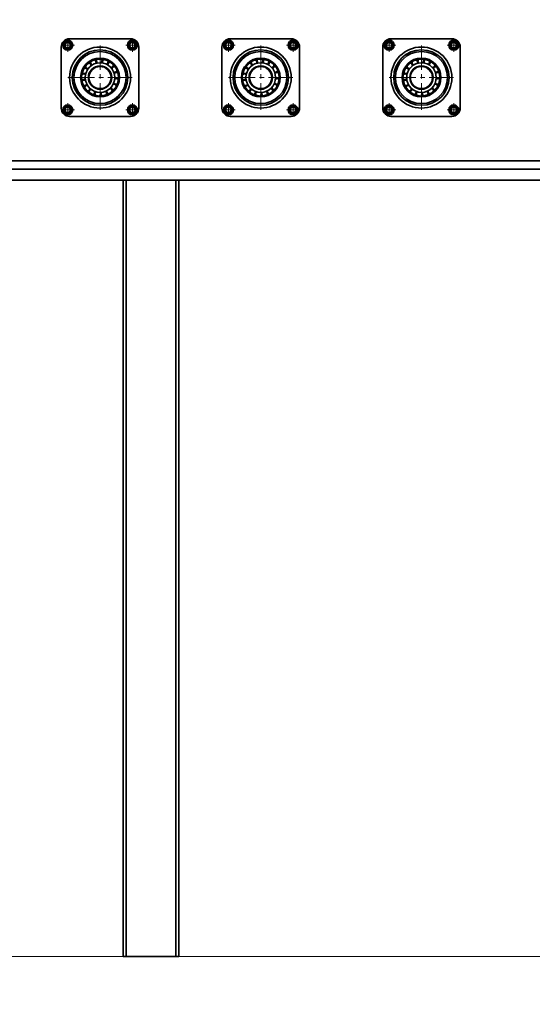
# Model space of a CAD drawing. Header units: millimetres. Extents: x -14862 to 14862, y -10512 to 10512.
# Tile 124 of 199: x -9739 to -8814, y 5400 to 7175. Entities that reach past the tile are written whole.
import ezdxf

# ---------------------------------------------------------------- set-up
doc = ezdxf.new("R2010")
doc.units = ezdxf.units.MM
doc.header["$LTSCALE"] = 4
doc.linetypes.add('点画线', pattern=[18, 12, -2, 2, -2])
doc.layers.get('0').update_dxf_attribs({"lineweight": 18})
for name, color, linetype, lineweight in [('中心线层', 1, '点画线', 18), ('几何体', 7, 'Continuous', 35), ('尺寸线层', 3, 'Continuous', 18), ('注释', 3, 'Continuous', 18)]:
    doc.layers.add(name, color=color, linetype=linetype, lineweight=lineweight)
doc.styles.add('标准', font='txt', dxfattribs={"width": 0.667})
doc.dimstyles.new('GB_尺寸', dxfattribs={"dimtxt": 3.5, "dimasz": 4, "dimexe": 2, "dimexo": 0, "dimtad": 1, "dimdsep": 46, "dimtxsty": '标准', "dimblk": '_CAXARROW', "dimcen": 0, "dimdle": 8, "dimazin": 2, "dimtfac": 0.707107, "dimtdec": 3, "dimtmove": 2, "dimatfit": 3, "dimfxl": 0, "dimfrac": 2, "dimtolj": 1, "dimarcsym": 0})

# ---------------------------------------------------------------- blocks, each defined once
blk = doc.blocks.new('*X94')
at = {"layer": '注释', "linetype": 'Continuous'}
blk.add_hatch(color=0, dxfattribs=at).paths.add_polyline_path([(1260.4, -1666.1), (1248.9, -1654.3), (1252.1, -1651.8)], flags=0)
at = {"layer": '注释', "color": 0, "linetype": 'Continuous'}
blk.add_line((1260.4, -1666.1), (0, 0), dxfattribs=at)
blk = doc.blocks.new('*X145')
at = {"layer": '尺寸线层'}
for points in [[(-11533.9, 4553.6), (-11433.9, 4566.1), (-11433.9, 4541.1)], [(4383.7, 4553.6), (4283.7, 4566.1), (4283.7, 4541.1)]]:
    blk.add_hatch(color=0, dxfattribs=at).paths.add_polyline_path(points, flags=0)
at = {"layer": '尺寸线层', "color": 0}
for p, q in [((4383.7, 7085.9), (4383.7, 4503.6)), ((-11533.9, 5485.9), (-11533.9, 4503.6)), ((-11533.9, 4553.6), (4383.7, 4553.6))]:
    blk.add_line(p, q, dxfattribs=at)
at = {"layer": '尺寸线层', "color": 0, "insert": (-3575.1, 4612.7), "char_height": 87.5, "width": 423.34, "attachment_point": 5, "line_spacing_factor": 1.15057, "style": '标准'}
blk.add_mtext('\\T1.1;15950', dxfattribs=at)
blk = doc.blocks.new('_CAXARROW')
blk.add_hatch(color=0).paths.add_polyline_path([(0, 0), (-1, 0.125), (-1, -0.125)], flags=0)
blk = doc.blocks.new('*X147')
at = {"layer": '尺寸线层'}
for points in [[(-12777.3, 8485.9), (-12764.8, 8385.9), (-12789.8, 8385.9)], [(-12777.3, 5485.9), (-12764.8, 5585.9), (-12789.8, 5585.9)]]:
    blk.add_hatch(color=0, dxfattribs=at).paths.add_polyline_path(points, flags=0)
at = {"layer": '尺寸线层', "color": 0}
for p, q in [((-7328.9, 8485.9), (-12827.3, 8485.9)), ((-12777.3, 8485.9), (-12777.3, 5485.9)), ((-7474.9, 5485.9), (-12827.3, 5485.9))]:
    blk.add_line(p, q, dxfattribs=at)
at = {"layer": '尺寸线层', "color": 0, "insert": (-12836.1, 6985.9), "char_height": 87.5, "width": 340.654, "attachment_point": 5, "rotation": 90, "line_spacing_factor": 1.15057, "style": '标准'}
blk.add_mtext('\\T1.1;3000', dxfattribs=at)

msp = doc.modelspace()

# ---------------------------------------------------------------- linework, layer by layer
at = {"layer": '中心线层'}
for p, q in [((-9652.195, 7117.236), (-9652.195, 7141.236)), ((-9535.523, 7117.236), (-9535.523, 7141.235)), ((-9362.195, 7117.236), (-9362.195, 7141.236)), ((-9245.523, 7117.236), (-9245.523, 7141.235)), ((-9072.195, 7117.236), (-9072.195, 7141.236)), ((-8955.523, 7117.236), (-8955.523, 7141.235)), ((-9664.195, 7129.236), (-9640.195, 7129.236)), ((-9593.86, 7012.9), (-9593.86, 7128.899)), ((-9547.523, 7129.236), (-9523.524, 7129.236)), ((-9374.195, 7129.236), (-9350.195, 7129.236)), ((-9303.86, 7012.9), (-9303.86, 7128.899)), ((-9257.523, 7129.236), (-9233.524, 7129.236)), ((-9084.195, 7129.236), (-9060.195, 7129.236)), ((-9013.86, 7012.9), (-9013.86, 7128.899)), ((-8967.523, 7129.236), (-8943.524, 7129.236)), ((-9651.86, 7070.9), (-9535.86, 7070.9)), ((-9361.86, 7070.9), (-9245.86, 7070.9)), ((-9071.86, 7070.9), (-8955.86, 7070.9)), ((-9664.195, 7012.564), (-9640.196, 7012.564)), ((-9652.195, 7000.564), (-9652.195, 7024.563)), ((-9547.523, 7012.563), (-9523.524, 7012.563)), ((-9535.523, 7000.563), (-9535.523, 7024.563)), ((-9374.195, 7012.564), (-9350.196, 7012.564)), ((-9362.195, 7000.564), (-9362.195, 7024.563)), ((-9257.523, 7012.563), (-9233.524, 7012.563)), ((-9245.523, 7000.563), (-9245.523, 7024.563)), ((-9084.195, 7012.564), (-9060.196, 7012.564)), ((-9072.195, 7000.564), (-9072.195, 7024.563)), ((-8967.523, 7012.563), (-8943.524, 7012.563)), ((-8955.523, 7000.563), (-8955.523, 7024.563))]:
    msp.add_line(p, q, dxfattribs=at)
at = {"layer": '几何体'}
for p, q in [((-9648.859, 7140.9), (-9538.859, 7140.9)), ((-9358.859, 7140.9), (-9248.859, 7140.9)), ((-9068.859, 7140.9), (-8958.859, 7140.9)), ((-9663.859, 7015.9), (-9663.859, 7125.9)), ((-9657.404, 7131.727), (-9652.643, 7134.992)), ((-9656.956, 7125.97), (-9657.404, 7131.727)), ((-9651.748, 7123.48), (-9656.956, 7125.97)), ((-9652.643, 7134.992), (-9647.434, 7132.501)), ((-9646.987, 7126.745), (-9651.748, 7123.48)), ((-9647.434, 7132.501), (-9646.987, 7126.745)), ((-9541.28, 7128.789), (-9538.789, 7133.997)), ((-9538.013, 7124.027), (-9541.28, 7128.789)), ((-9538.789, 7133.997), (-9533.032, 7134.445)), ((-9532.258, 7124.475), (-9538.013, 7124.027)), ((-9533.032, 7134.445), (-9529.767, 7129.683)), ((-9529.767, 7129.683), (-9532.258, 7124.475)), ((-9523.859, 7125.9), (-9523.859, 7015.9)), ((-9373.859, 7015.9), (-9373.859, 7125.9)), ((-9367.404, 7131.727), (-9362.643, 7134.992)), ((-9366.957, 7125.97), (-9367.404, 7131.727)), ((-9361.749, 7123.48), (-9366.957, 7125.97)), ((-9362.643, 7134.992), (-9357.434, 7132.501)), ((-9356.987, 7126.745), (-9361.749, 7123.48)), ((-9357.434, 7132.501), (-9356.987, 7126.745)), ((-9251.279, 7128.789), (-9248.789, 7133.997)), ((-9248.013, 7124.027), (-9251.279, 7128.789)), ((-9248.789, 7133.997), (-9243.032, 7134.445)), ((-9242.258, 7124.475), (-9248.013, 7124.027)), ((-9243.032, 7134.445), (-9239.767, 7129.683)), ((-9239.767, 7129.683), (-9242.258, 7124.475)), ((-9233.859, 7125.9), (-9233.859, 7015.9)), ((-9083.859, 7015.9), (-9083.859, 7125.9)), ((-9077.404, 7131.727), (-9072.643, 7134.992)), ((-9076.957, 7125.97), (-9077.404, 7131.727)), ((-9071.749, 7123.48), (-9076.957, 7125.97)), ((-9072.643, 7134.992), (-9067.434, 7132.501)), ((-9066.987, 7126.745), (-9071.749, 7123.48)), ((-9067.434, 7132.501), (-9066.987, 7126.745)), ((-8961.279, 7128.789), (-8958.789, 7133.997)), ((-8958.013, 7124.027), (-8961.279, 7128.789)), ((-8958.789, 7133.997), (-8953.032, 7134.445)), ((-8952.258, 7124.475), (-8958.013, 7124.027)), ((-8953.032, 7134.445), (-8949.767, 7129.683)), ((-8949.767, 7129.683), (-8952.258, 7124.475)), ((-8943.859, 7125.9), (-8943.859, 7015.9)), ((-9599.237, 7103.796), (-9599.302, 7103.705)), ((-9309.237, 7103.796), (-9309.302, 7103.705)), ((-9019.237, 7103.796), (-9019.302, 7103.705)), ((-9610.315, 7095.984), (-9611.204, 7095.377)), ((-9589.121, 7100.523), (-9590.187, 7100.674)), ((-9578.74, 7096.811), (-9579.679, 7097.337)), ((-9320.315, 7095.984), (-9321.204, 7095.377)), ((-9299.121, 7100.523), (-9300.187, 7100.674)), ((-9288.74, 7096.811), (-9289.678, 7097.337)), ((-9030.315, 7095.984), (-9031.204, 7095.377)), ((-9009.121, 7100.523), (-9010.187, 7100.674)), ((-8998.74, 7096.811), (-8999.678, 7097.337)), ((-9623.648, 7067.35), (-9623.503, 7066.284)), ((-9622.919, 7078.351), (-9623.168, 7077.304)), ((-9565.229, 7079.862), (-9565.57, 7080.883)), ((-9333.648, 7067.35), (-9333.502, 7066.284)), ((-9332.919, 7078.351), (-9333.168, 7077.304)), ((-9275.229, 7079.862), (-9275.57, 7080.883)), ((-9043.649, 7067.35), (-9043.502, 7066.284)), ((-9042.919, 7078.351), (-9043.168, 7077.304)), ((-8985.229, 7079.862), (-8985.57, 7080.883)), ((-9626.443, 7064.259), (-9626.506, 7064.166)), ((-9620.354, 7056.829), (-9619.833, 7055.887)), ((-9613.482, 7048.208), (-9612.656, 7047.518)), ((-9573.075, 7049.266), (-9572.312, 7050.026)), ((-9566.664, 7058.235), (-9566.227, 7059.219)), ((-9336.443, 7064.259), (-9336.506, 7064.166)), ((-9330.354, 7056.829), (-9329.833, 7055.887)), ((-9323.482, 7048.208), (-9322.656, 7047.518)), ((-9283.075, 7049.266), (-9282.312, 7050.026)), ((-9276.664, 7058.235), (-9276.227, 7059.219)), ((-9046.443, 7064.259), (-9046.506, 7064.166)), ((-9040.355, 7056.829), (-9039.833, 7055.887)), ((-9033.482, 7048.208), (-9032.656, 7047.518)), ((-8993.075, 7049.266), (-8992.312, 7050.026)), ((-8986.664, 7058.235), (-8986.227, 7059.219)), ((-9593.074, 7040.91), (-9591.999, 7040.957)), ((-9582.293, 7043.219), (-9581.308, 7043.651)), ((-9303.074, 7040.91), (-9301.999, 7040.957)), ((-9292.293, 7043.219), (-9291.308, 7043.651)), ((-9013.074, 7040.91), (-9011.999, 7040.957)), ((-9002.293, 7043.219), (-9001.307, 7043.651)), ((-9657.952, 7012.116), (-9655.461, 7017.325)), ((-9655.461, 7017.325), (-9649.705, 7017.772)), ((-9649.705, 7017.772), (-9646.439, 7013.011)), ((-9646.439, 7013.011), (-9648.93, 7007.802)), ((-9540.731, 7015.054), (-9535.97, 7018.319)), ((-9540.284, 7009.298), (-9540.731, 7015.054)), ((-9535.97, 7018.319), (-9530.762, 7015.829)), ((-9530.762, 7015.829), (-9530.314, 7010.073)), ((-9367.952, 7012.116), (-9365.461, 7017.325)), ((-9365.461, 7017.325), (-9359.705, 7017.772)), ((-9359.705, 7017.772), (-9356.439, 7013.011)), ((-9356.439, 7013.011), (-9358.93, 7007.802)), ((-9250.731, 7015.054), (-9245.971, 7018.319)), ((-9250.284, 7009.298), (-9250.731, 7015.054)), ((-9245.971, 7018.319), (-9240.762, 7015.829)), ((-9240.762, 7015.829), (-9240.314, 7010.073)), ((-9077.952, 7012.116), (-9075.461, 7017.325)), ((-9075.461, 7017.325), (-9069.705, 7017.772)), ((-9069.705, 7017.772), (-9066.439, 7013.011)), ((-9066.439, 7013.011), (-9068.93, 7007.802)), ((-8960.731, 7015.054), (-8955.971, 7018.319)), ((-8960.284, 7009.298), (-8960.731, 7015.054)), ((-8955.971, 7018.319), (-8950.762, 7015.829)), ((-8950.762, 7015.829), (-8950.314, 7010.073)), ((-9654.687, 7007.355), (-9657.952, 7012.116)), ((-9648.93, 7007.802), (-9654.687, 7007.355)), ((-9538.859, 7000.9), (-9648.859, 7000.9)), ((-9535.076, 7006.807), (-9540.284, 7009.298)), ((-9530.314, 7010.073), (-9535.076, 7006.807)), ((-9364.686, 7007.355), (-9367.952, 7012.116)), ((-9358.93, 7007.802), (-9364.686, 7007.355)), ((-9248.859, 7000.9), (-9358.859, 7000.9)), ((-9245.076, 7006.807), (-9250.284, 7009.298)), ((-9240.314, 7010.073), (-9245.076, 7006.807)), ((-9074.686, 7007.355), (-9077.952, 7012.116)), ((-9068.93, 7007.802), (-9074.686, 7007.355)), ((-8958.859, 7000.9), (-9068.859, 7000.9)), ((-8955.076, 7006.807), (-8960.284, 7009.298)), ((-8950.314, 7010.073), (-8955.076, 7006.807)), ((-5625.079, 6920.9), (-11533.859, 6920.9)), ((-5665.898, 6905.9), (-11533.859, 6905.9)), ((-5665.898, 6905.9), (-11533.859, 6905.9)), ((-5720.324, 6885.9), (-11533.859, 6885.9)), ((-9551.86, 6885.9), (-9551.86, 5485.9)), ((-9546.86, 6885.9), (-9546.86, 5485.9)), ((-9546.86, 6885.9), (-9456.859, 6885.9)), ((-9456.859, 6885.9), (-9456.859, 5485.9)), ((-9451.859, 6885.9), (-9451.859, 5485.9)), ((-9551.86, 5485.9), (-9546.86, 5485.9)), ((-9546.86, 5485.9), (-9456.859, 5485.9)), ((-9456.859, 5485.9), (-9451.859, 5485.9))]:
    msp.add_line(p, q, dxfattribs=at)
for points in [[(-9618.265, 7088.346), (-9618.69, 7087.735), (-9618.875, 7087.459)], [(-9600.142, 7100.234), (-9600.308, 7100.198), (-9601.19, 7099.99)], [(-9570.4, 7089.599), (-9570.994, 7090.321), (-9571.087, 7090.429)], [(-9328.265, 7088.346), (-9328.69, 7087.735), (-9328.875, 7087.459)], [(-9310.142, 7100.234), (-9310.308, 7100.198), (-9311.19, 7099.99)], [(-9280.4, 7089.599), (-9280.994, 7090.321), (-9281.087, 7090.429)], [(-9038.265, 7088.346), (-9038.69, 7087.735), (-9038.875, 7087.459)], [(-9020.142, 7100.234), (-9020.308, 7100.198), (-9021.19, 7099.99)], [(-8990.4, 7089.599), (-8990.994, 7090.321), (-8991.086, 7090.429)], [(-9563.925, 7068.915), (-9563.904, 7069.275), (-9563.873, 7069.99)], [(-9273.925, 7068.915), (-9273.904, 7069.275), (-9273.873, 7069.99)], [(-8983.925, 7068.915), (-8983.904, 7069.275), (-8983.873, 7069.99)], [(-9603.96, 7042.651), (-9603.438, 7042.47), (-9602.94, 7042.307)], [(-9313.96, 7042.651), (-9313.438, 7042.47), (-9312.94, 7042.307)], [(-9023.96, 7042.651), (-9023.438, 7042.47), (-9022.94, 7042.307)]]:
    msp.add_lwpolyline(points, dxfattribs=at)
for centre, radius in [((-9652.196, 7129.236), 9), ((-9652.196, 7129.236), 7.5), ((-9535.523, 7129.236), 9), ((-9535.523, 7129.236), 7.5), ((-9362.196, 7129.236), 9), ((-9362.195, 7129.236), 7.5), ((-9245.523, 7129.236), 9), ((-9245.523, 7129.236), 7.5), ((-9072.196, 7129.236), 9), ((-9072.195, 7129.236), 7.5), ((-8955.523, 7129.236), 9), ((-8955.523, 7129.236), 7.5), ((-9593.859, 7070.9), 55), ((-9593.859, 7070.9), 50), ((-9303.859, 7070.9), 55), ((-9303.859, 7070.9), 50), ((-9013.859, 7070.9), 55), ((-9013.859, 7070.9), 50), ((-9593.859, 7070.9), 47), ((-9593.86, 7070.9), 35), ((-9593.859, 7070.9), 33.333), ((-9303.859, 7070.9), 47), ((-9303.86, 7070.9), 35), ((-9303.859, 7070.9), 33.333), ((-9013.859, 7070.9), 47), ((-9013.86, 7070.9), 35), ((-9013.859, 7070.9), 33.333), ((-9593.859, 7070.899), 26.667), ((-9593.859, 7070.9), 21.1), ((-9593.86, 7070.899), 20), ((-9303.859, 7070.899), 26.667), ((-9303.859, 7070.9), 21.1), ((-9303.86, 7070.899), 20), ((-9013.859, 7070.899), 26.667), ((-9013.859, 7070.9), 21.1), ((-9013.859, 7070.9), 20), ((-9652.196, 7012.564), 9), ((-9652.195, 7012.563), 7.5), ((-9535.523, 7012.563), 9), ((-9535.523, 7012.563), 7.5), ((-9362.195, 7012.564), 9), ((-9362.195, 7012.563), 7.5), ((-9245.523, 7012.563), 9), ((-9245.523, 7012.563), 7.5), ((-9072.195, 7012.564), 9), ((-9072.196, 7012.563), 7.5), ((-8955.523, 7012.563), 9), ((-8955.523, 7012.563), 7.5)]:
    msp.add_circle(centre, radius, dxfattribs=at)
for centre, radius, start, end in [((-9648.859, 7125.899), 15, 89.999861, 179.99883), ((-9538.859, 7125.899), 15, 0.00117, 90.000139), ((-9358.859, 7125.899), 15, 89.999861, 179.99883), ((-9248.859, 7125.899), 15, 0.00117, 90.000139), ((-9068.859, 7125.899), 15, 89.999861, 179.99883), ((-8958.859, 7125.899), 15, 0.00117, 90.000139), ((-9652.197, 7129.237), 4.998, 124.430429, 184.452333), ((-9652.197, 7129.235), 4.998, 184.431608, 244.449332), ((-9652.195, 7129.236), 5, 64.442624, 124.444708), ((-9652.196, 7129.236), 5, 244.442624, 304.444708), ((-9652.194, 7129.237), 4.998, 4.431608, 64.449332), ((-9652.194, 7129.235), 4.998, 304.430429, 4.452333), ((-9535.524, 7129.236), 4.999, 154.444525, 214.45996), ((-9535.522, 7129.235), 5.001, 94.449668, 154.433991), ((-9535.524, 7129.233), 4.997, 214.426288, 274.452093), ((-9535.523, 7129.236), 5, 34.444734, 94.443078), ((-9535.522, 7129.234), 4.998, 274.426602, 334.457058), ((-9535.525, 7129.236), 5.002, 334.453537, 34.429157), ((-9362.197, 7129.237), 4.998, 124.430429, 184.452333), ((-9362.197, 7129.235), 4.998, 184.431608, 244.449332), ((-9362.196, 7129.236), 5, 64.442624, 124.444708), ((-9362.196, 7129.238), 5.002, 244.448803, 304.436835), ((-9362.194, 7129.237), 4.998, 4.431608, 64.449332), ((-9362.196, 7129.236), 5, 304.456329, 4.446152), ((-9245.524, 7129.236), 4.999, 154.444525, 214.45996), ((-9245.522, 7129.235), 5.001, 94.449668, 154.433991), ((-9245.523, 7129.236), 5, 214.443888, 274.434494), ((-9245.523, 7129.236), 5, 34.444734, 94.443078), ((-9245.522, 7129.234), 4.998, 274.426602, 334.457058), ((-9245.525, 7129.236), 5.002, 334.453537, 34.429157), ((-9072.197, 7129.237), 4.998, 124.430429, 184.452333), ((-9072.192, 7129.238), 5.004, 184.465246, 244.415694), ((-9072.196, 7129.236), 5, 64.442624, 124.444708), ((-9072.196, 7129.238), 5.002, 244.448803, 304.436835), ((-9072.194, 7129.237), 4.998, 4.431608, 64.449332), ((-9072.196, 7129.236), 5, 304.456329, 4.446152), ((-8955.524, 7129.236), 4.999, 154.444525, 214.45996), ((-8955.522, 7129.235), 5.001, 94.449668, 154.433991), ((-8955.523, 7129.236), 5, 214.444734, 274.443078), ((-8955.523, 7129.236), 5, 34.444734, 94.443078), ((-8955.522, 7129.234), 4.998, 274.439809, 334.456214), ((-8955.525, 7129.236), 5.002, 334.453537, 34.429157), ((-9605.92, 7098.368), 5, 338.230988, 62.054611), ((-9595.181, 7100.871), 5.001, 145.484543, 228.000149), ((-9595.183, 7100.87), 5, 317.055684, 40.866393), ((-9584.268, 7099.324), 4.999, 145.456279, 206.827396), ((-9584.287, 7099.346), 4.971, 122.944347, 145.536651), ((-9315.92, 7098.368), 5, 338.230988, 62.054611), ((-9305.181, 7100.871), 5.001, 145.484543, 228.000149), ((-9305.183, 7100.87), 5, 317.055684, 40.866393), ((-9294.268, 7099.324), 4.999, 145.456279, 206.827396), ((-9294.287, 7099.346), 4.971, 122.944347, 145.536651), ((-9025.92, 7098.368), 5, 338.230988, 62.054611), ((-9015.181, 7100.871), 5.001, 145.484543, 228.000149), ((-9015.183, 7100.87), 5, 317.055684, 40.866393), ((-9004.268, 7099.324), 4.999, 145.456279, 206.827396), ((-9004.287, 7099.346), 4.971, 122.944347, 145.536651), ((-9621.278, 7083.074), 5, 20.578454, 104.40234), ((-9615.029, 7092.156), 4.999, 186.531074, 270.359134), ((-9615.027, 7092.158), 4.998, 359.388514, 83.240233), ((-9605.921, 7098.368), 4.999, 165.350357, 249.188053), ((-9584.267, 7099.325), 5, 295.881304, 19.69064), ((-9574.64, 7093.938), 5.007, 145.500039, 185.626881), ((-9574.645, 7093.937), 5.003, 101.8351, 145.45318), ((-9574.647, 7093.941), 5.001, 274.703185, 358.509895), ((-9567.588, 7085.429), 5.036, 145.549724, 164.418207), ((-9567.621, 7085.443), 5.001, 80.654322, 145.466827), ((-9567.62, 7085.443), 4.999, 253.52057, 337.346246), ((-9331.278, 7083.074), 5, 20.578454, 104.40234), ((-9325.029, 7092.156), 4.999, 186.531074, 270.359134), ((-9325.027, 7092.158), 4.998, 359.388514, 83.240233), ((-9315.921, 7098.368), 4.999, 165.350357, 249.188053), ((-9294.267, 7099.325), 5, 295.881304, 19.69064), ((-9284.646, 7093.939), 5, 145.456437, 185.639677), ((-9284.647, 7093.942), 4.998, 101.824061, 145.48051), ((-9284.647, 7093.941), 5.001, 274.703185, 358.509895), ((-9277.588, 7085.429), 5.036, 145.549724, 164.418207), ((-9277.621, 7085.443), 5.001, 80.654322, 145.466827), ((-9277.62, 7085.443), 4.999, 253.52057, 337.346246), ((-9041.278, 7083.074), 5, 20.578454, 104.40234), ((-9035.029, 7092.156), 4.999, 186.531126, 270.369934), ((-9035.027, 7092.158), 4.998, 359.388514, 83.240233), ((-9025.921, 7098.368), 4.999, 165.350357, 249.188053), ((-9004.267, 7099.325), 5, 295.881304, 19.69064), ((-8994.646, 7093.939), 5, 145.456437, 185.639677), ((-8994.647, 7093.942), 4.998, 101.824061, 145.48051), ((-8994.647, 7093.941), 5.001, 274.703185, 358.509895), ((-8987.622, 7085.442), 4.999, 145.448105, 164.459853), ((-8987.621, 7085.445), 4.999, 80.649749, 145.479387), ((-8987.62, 7085.443), 4.999, 253.52057, 337.346246), ((-9623.824, 7072.348), 5.001, 228.894681, 312.706918), ((-9623.824, 7072.346), 5.001, 41.764463, 125.571808), ((-9622.324, 7061.425), 5, 62.933417, 145.469456), ((-9621.278, 7083.074), 5, 207.717353, 291.532461), ((-9564.139, 7074.983), 5, 59.479621, 143.299098), ((-9564.671, 7063.971), 5, 38.299916, 122.125067), ((-9564.138, 7074.983), 5, 232.347085, 316.164307), ((-9333.824, 7072.348), 5.001, 228.894681, 312.706918), ((-9333.824, 7072.347), 5.001, 41.760028, 125.576243), ((-9332.324, 7061.425), 5, 62.933417, 145.469456), ((-9331.278, 7083.074), 5, 207.717353, 291.532461), ((-9274.139, 7074.983), 5, 59.479621, 143.299098), ((-9274.671, 7063.971), 5, 38.299916, 122.125067), ((-9274.138, 7074.983), 5, 232.347085, 316.164307), ((-9043.825, 7072.348), 5.001, 228.894681, 312.706918), ((-9043.824, 7072.347), 5.001, 41.760028, 125.576243), ((-9042.324, 7061.425), 5, 62.933417, 145.469456), ((-9041.278, 7083.074), 5, 207.717353, 291.532461), ((-8984.139, 7074.983), 5, 59.479621, 143.299098), ((-8984.671, 7063.971), 5, 38.299916, 122.125067), ((-8984.138, 7074.983), 5, 232.347085, 316.164307), ((-9622.324, 7061.425), 5, 250.068903, 333.886389), ((-9616.966, 7051.776), 5.015, 145.496806, 167.891084), ((-9616.979, 7051.782), 5, 84.109785, 145.472004), ((-9616.979, 7051.783), 5, 271.244861, 355.058473), ((-9608.513, 7044.724), 4.997, 105.272821, 145.481838), ((-9576.958, 7046.114), 5.001, 355.962623, 79.761769), ((-9569.145, 7053.894), 4.999, 189.987439, 273.818585), ((-9569.144, 7053.895), 5, 17.122943, 100.949961), ((-9564.67, 7063.97), 5, 211.168654, 294.990706), ((-9332.324, 7061.425), 5, 250.068903, 333.886389), ((-9326.983, 7051.786), 4.995, 145.479158, 167.960274), ((-9326.979, 7051.782), 5, 84.109785, 145.472004), ((-9326.979, 7051.783), 5, 271.244861, 355.058473), ((-9318.513, 7044.724), 4.997, 105.272821, 145.481838), ((-9286.958, 7046.114), 5.001, 355.962623, 79.761769), ((-9279.145, 7053.894), 4.999, 189.987439, 273.818585), ((-9279.144, 7053.895), 5, 17.122943, 100.949961), ((-9274.67, 7063.97), 5, 211.168654, 294.990706), ((-9042.324, 7061.425), 5, 250.068903, 333.886389), ((-9036.983, 7051.786), 4.995, 145.479158, 167.960274), ((-9036.979, 7051.78), 5.001, 84.122278, 145.459512), ((-9036.979, 7051.783), 5, 271.244861, 355.058473), ((-9028.514, 7044.724), 4.997, 105.272821, 145.481838), ((-8996.955, 7046.115), 4.999, 355.941308, 79.783083), ((-8989.144, 7053.896), 5.001, 190.007013, 273.799011), ((-8989.144, 7053.895), 5, 17.122943, 100.949961), ((-8984.67, 7063.97), 5, 211.168654, 294.990706), ((-9608.508, 7044.72), 5.004, 145.479926, 189.084344), ((-9608.512, 7044.721), 5, 292.425756, 16.235447), ((-9598.062, 7041.196), 5.003, 145.493368, 210.264253), ((-9598.095, 7041.222), 4.961, 126.369848, 145.530261), ((-9598.064, 7041.196), 4.999, 313.5844, 37.424381), ((-9587.052, 7041.682), 4.999, 147.634123, 231.46534), ((-9587.052, 7041.682), 5.001, 334.783186, 58.587487), ((-9576.957, 7046.114), 5, 168.811145, 252.632446), ((-9318.508, 7044.72), 5.004, 145.479926, 189.084344), ((-9318.512, 7044.721), 5, 292.425756, 16.235447), ((-9308.062, 7041.196), 5.003, 145.493368, 210.264253), ((-9308.046, 7041.175), 5.028, 126.498285, 145.401824), ((-9308.064, 7041.196), 4.999, 313.5844, 37.424381), ((-9297.052, 7041.682), 4.999, 147.634123, 231.46534), ((-9297.052, 7041.682), 5.001, 334.783186, 58.587487), ((-9286.957, 7046.114), 5, 168.811145, 252.632446), ((-9028.508, 7044.72), 5.004, 145.479926, 189.084344), ((-9028.512, 7044.721), 5, 292.425756, 16.235447), ((-9018.062, 7041.196), 5.003, 145.493368, 210.264253), ((-9018.046, 7041.175), 5.028, 126.498285, 145.401824), ((-9018.064, 7041.196), 4.999, 313.5844, 37.424381), ((-9007.049, 7041.683), 5.002, 147.66222, 231.437244), ((-9007.052, 7041.682), 5.001, 334.783186, 58.587487), ((-8996.957, 7046.114), 5, 168.811145, 252.632446), ((-9648.859, 7015.9), 15, 180.001167, 270.000145), ((-9652.194, 7012.563), 5.002, 154.453525, 214.429176), ((-9652.195, 7012.562), 5.001, 94.449499, 154.434055), ((-9652.196, 7012.563), 5, 34.444683, 94.44309), ((-9652.198, 7012.563), 5.002, 334.453525, 34.429176), ((-9535.525, 7012.564), 4.998, 124.430426, 184.452299), ((-9538.859, 7015.9), 15, 269.999855, 359.998833), ((-9535.523, 7012.564), 5, 64.442677, 124.444527), ((-9535.522, 7012.564), 4.998, 4.431627, 64.449289), ((-9535.524, 7012.563), 5, 304.456326, 4.446118), ((-9358.859, 7015.9), 15, 180.001167, 270.000145), ((-9362.194, 7012.563), 5.002, 154.453525, 214.429176), ((-9362.195, 7012.562), 5.001, 94.449499, 154.434055), ((-9362.196, 7012.563), 5, 34.444683, 94.44309), ((-9362.198, 7012.563), 5.002, 334.453525, 34.429176), ((-9245.525, 7012.564), 4.998, 124.430426, 184.452299), ((-9248.859, 7015.9), 15, 269.999855, 359.998833), ((-9245.523, 7012.564), 5, 64.442677, 124.444527), ((-9245.522, 7012.564), 4.998, 4.431627, 64.449289), ((-9245.524, 7012.563), 5, 304.456326, 4.446118), ((-9068.859, 7015.9), 15, 180.001167, 270.000145), ((-9072.197, 7012.564), 4.999, 154.444513, 214.459978), ((-9072.195, 7012.562), 5.001, 94.449499, 154.434055), ((-9072.196, 7012.563), 5, 34.444683, 94.44309), ((-9072.198, 7012.563), 5.002, 334.453525, 34.429176), ((-8955.525, 7012.564), 4.998, 124.430426, 184.452299), ((-8958.859, 7015.9), 15, 269.999855, 359.998833), ((-8955.523, 7012.564), 5, 64.442677, 124.444527), ((-8955.522, 7012.564), 4.998, 4.431627, 64.449289), ((-8955.524, 7012.563), 5, 304.456326, 4.446118), ((-9652.196, 7012.563), 5, 214.444683, 274.44309), ((-9652.197, 7012.565), 5.001, 274.449499, 334.434055), ((-9535.52, 7012.565), 5.004, 184.465265, 244.415651), ((-9535.523, 7012.565), 5.002, 244.448856, 304.436655), ((-9362.196, 7012.563), 5, 214.444683, 274.44309), ((-9362.194, 7012.561), 4.998, 274.426432, 334.457122), ((-9245.521, 7012.565), 5.002, 184.460547, 244.438393), ((-9245.523, 7012.564), 5, 244.445834, 304.441371), ((-9072.197, 7012.56), 4.997, 214.426238, 274.452106), ((-9072.194, 7012.561), 4.998, 274.426432, 334.457122), ((-8955.521, 7012.565), 5.002, 184.460547, 244.438393), ((-8955.523, 7012.563), 5, 244.442677, 304.444527)]:
    msp.add_arc(centre, radius, start, end, dxfattribs=at)

# ---------------------------------------------------------------- block references
at = {"layer": '注释'}
msp.add_blockref('*X94', (-9574.106, 8797.707), dxfattribs=at)

# ---------------------------------------------------------------- dimensions: what is measured, and where the dimension line sits
at = {"layer": '尺寸线层'}
dim = msp.add_linear_dim(base=(-12777.254, 5485.9), p1=(-7328.859, 8485.9), p2=(-7474.859, 5485.9), angle=270, dimstyle='GB_尺寸', override={"dimscale": 25, "dimsah": 1, "dimtfill": 1, "dimtzin": 8}, dxfattribs=at)
dim.commit()
dim.dimension.update_dxf_attribs({"geometry": '*X147', "text_midpoint": (-12836.141, 6985.9), "dimtype": 160})
dim = msp.add_linear_dim(base=(4383.668, 4553.619), p1=(-11533.859, 5485.9), p2=(4383.668, 7085.9), text='15950', dimstyle='GB_尺寸', override={"dimscale": 25, "dimsah": 1, "dimtfac": 1, "dimtfill": 1}, dxfattribs=at)
dim.commit()
dim.dimension.update_dxf_attribs({"geometry": '*X145', "text_midpoint": (-3575.096, 4612.749), "dimtype": 160})

doc.saveas('drawing.dxf')
